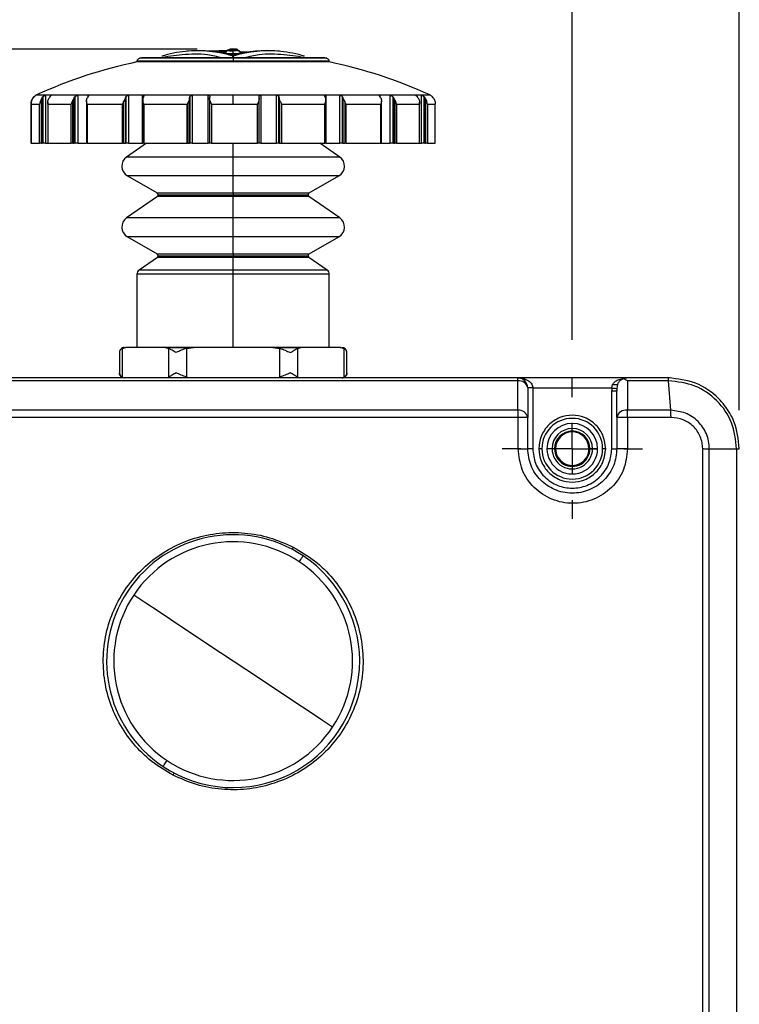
# Model space of a CAD drawing. Header units: millimetres. Extents: x 19 to 819, y 19 to 629.
# Tile 5 of 32: x 151 to 222, y 413 to 510. Entities that reach past the tile are written whole.
import ezdxf

# ---------------------------------------------------------------- set-up
doc = ezdxf.new("R2010")
doc.units = ezdxf.units.MM
doc.header["$LTSCALE"] = 3
doc.linetypes.add('CENTERX2', pattern=[20.32, 12.7, -2.54, 2.54, -2.54])
doc.layers.add('CENTER', color=40, linetype='CENTERX2')
doc.layers.add('DIMENSIONS', color=140, linetype='Continuous', lineweight=25)
doc.styles.add('SLDTEXTSTYLE0', font='TXT', dxfattribs={"width": 0.7})
doc.dimstyles.new('SLDDIMSTYLE0', dxfattribs={"dimtxt": 6.474023, "dimasz": 9.906, "dimexe": 0, "dimexo": 0.0625, "dimgap": 1.618506, "dimtad": 0, "dimtih": 1, "dimtoh": 1, "dimrnd": 1e-09, "dimzin": 12, "dimdsep": 46, "dimtxsty": 'SLDTEXTSTYLE0', "dimsah": 1, "dimcen": 0.09, "dimadec": 0, "dimazin": 3, "dimtfac": 1, "dimtofl": 0, "dimtmove": 0, "dimatfit": 3, "dimfxl": 0, "dimfrac": 2, "dimtolj": 1, "dimtzin": 12, "dimarcsym": 0})
doc.dimstyles.new('SLDDIMSTYLE2', dxfattribs={"dimtxt": 6.474023, "dimasz": 9.906, "dimexe": 0, "dimexo": 0.0625, "dimgap": 1.618506, "dimtad": 0, "dimtih": 1, "dimtoh": 1, "dimrnd": 1e-09, "dimzin": 4, "dimdsep": 46, "dimtxsty": 'SLDTEXTSTYLE0', "dimsah": 1, "dimcen": 0.09, "dimadec": 0, "dimazin": 1, "dimtfac": 1, "dimtofl": 0, "dimtmove": 0, "dimatfit": 3, "dimfxl": 0, "dimfrac": 2, "dimtolj": 1, "dimtzin": 12, "dimarcsym": 0})

# ---------------------------------------------------------------- blocks, each defined once
blk = doc.blocks.new('_D')
at = {"layer": 'DIMENSIONS'}
for p, q in [((112.598, 465.098), (112.598, 589.993)), ((350.198, 455.055), (350.198, 589.993)), ((112.598, 580.468), (162.233, 580.468)), ((350.198, 580.468), (283.679, 580.468))]:
    blk.add_line(p, q, dxfattribs=at)
for points in [[(112.598, 580.468), (122.504, 578.944), (122.504, 581.992)], [(350.198, 580.468), (340.292, 581.992), (340.292, 578.944)]]:
    blk.add_solid(points, dxfattribs=at)
at = {"layer": 'DIMENSIONS', "insert": (163.683, 583.508), "char_height": 6.35, "attachment_point": 1, "style": 'SLDTEXTSTYLE0'}
blk.add_mtext('223MM MIN. - 240MM MAX.', dxfattribs=at)
blk = doc.blocks.new('_D_3')
at = {"layer": 'DIMENSIONS'}
for p, q in [((138.598, 478.525), (138.598, 538.387)), ((205.598, 478.525), (205.598, 538.387)), ((138.598, 528.862), (153.484, 528.862)), ((162.258, 528.862), (160.084, 528.862)), ((160.084, 528.862), (160.084, 518.573)), ((181.496, 528.862), (183.67, 528.862)), ((183.67, 528.862), (183.67, 518.573)), ((205.598, 528.862), (190.27, 528.862)), ((160.084, 518.573), (162.258, 518.573)), ((183.67, 518.573), (181.496, 518.573))]:
    blk.add_line(p, q, dxfattribs=at)
for points in [[(138.598, 528.862), (148.504, 527.338), (148.504, 530.386)], [(205.598, 528.862), (195.692, 530.386), (195.692, 527.338)]]:
    blk.add_solid(points, dxfattribs=at)
at = {"layer": 'DIMENSIONS', "char_height": 6.35, "attachment_point": 1, "style": 'SLDTEXTSTYLE0'}
for s, insert in [('67.0', (162.258, 538.497)), ('2.64', (162.258, 526.758))]:
    blk.add_mtext(s, dxfattribs=dict(at, insert=insert))
blk = doc.blocks.new('_D_4')
at = {"layer": 'DIMENSIONS'}
for p, q in [((122.098, 471.585), (122.098, 563.175)), ((222.098, 471.585), (222.098, 563.175)), ((122.098, 553.65), (152.83, 553.65)), ((161.604, 553.65), (159.43, 553.65)), ((159.43, 553.65), (159.43, 543.361)), ((180.842, 553.65), (183.016, 553.65)), ((183.016, 553.65), (183.016, 543.361)), ((222.098, 553.65), (189.616, 553.65)), ((159.43, 543.361), (161.604, 543.361)), ((183.016, 543.361), (180.842, 543.361))]:
    blk.add_line(p, q, dxfattribs=at)
for points in [[(122.098, 553.65), (132.004, 552.126), (132.004, 555.174)], [(222.098, 553.65), (212.192, 555.174), (212.192, 552.126)]]:
    blk.add_solid(points, dxfattribs=at)
at = {"layer": 'DIMENSIONS', "char_height": 6.35, "attachment_point": 1, "style": 'SLDTEXTSTYLE0'}
for s, insert in [('100.0', (158.911, 563.285)), ('3.94', (161.604, 551.546))]:
    blk.add_mtext(s, dxfattribs=dict(at, insert=insert))
blk = doc.blocks.new('_D_7')
at = {"layer": 'DIMENSIONS'}
for p, q in [((168.555, 507.28), (28.12, 507.28)), ((37.645, 507.28), (37.645, 462.705)), ((28.025, 450.967), (25.851, 450.967)), ((25.851, 450.967), (25.851, 440.677)), ((47.264, 450.967), (49.438, 450.967)), ((49.438, 450.967), (49.438, 440.677)), ((25.851, 440.677), (28.025, 440.677)), ((49.438, 440.677), (47.264, 440.677)), ((37.645, 364.775), (37.645, 439.228)), ((129.388, 364.775), (28.12, 364.775))]:
    blk.add_line(p, q, dxfattribs=at)
for points in [[(37.645, 507.28), (36.121, 497.374), (39.169, 497.374)], [(37.645, 364.775), (39.169, 374.681), (36.121, 374.681)]]:
    blk.add_solid(points, dxfattribs=at)
at = {"layer": 'DIMENSIONS', "char_height": 6.35, "attachment_point": 1, "style": 'SLDTEXTSTYLE0'}
for s, insert in [('142.5', (25.333, 460.601)), ('5.61', (28.025, 448.863))]:
    blk.add_mtext(s, dxfattribs=dict(at, insert=insert))
blk = doc.blocks.new('SW_CENTERMARKSYMBOL_1')
at = {"layer": 'CENTER', "color": 0}
for p, q in [((0, 5.08), (0, 6.94)), ((0, 0), (0, 2.54)), ((-5.08, 0), (-6.94, 0)), ((0, 0), (-2.54, 0)), ((0, 0), (0, -2.54)), ((0, 0), (2.54, 0)), ((5.08, 0), (6.94, 0)), ((0, -5.08), (0, -6.94))]:
    blk.add_line(p, q, dxfattribs=at)

msp = doc.modelspace()

# ---------------------------------------------------------------- linework, layer by layer
for p, q in [((171.585, 507.152), (171.484, 507.113)), ((171.777, 507.236), (171.777, 507.279)), ((172.365, 507.28), (172.365, 507.236)), ((172.488, 507.16), (172.535, 507.142)), ((172.619, 507.128), (172.559, 507.151)), ((172.098, 506.36), (162.839, 506.36)), ((163.103, 506.406), (163.045, 506.4)), ((181.151, 506.4), (163.045, 506.4)), ((172.074, 506.772), (172.074, 506.805)), ((172.098, 506.36), (172.098, 506.065)), ((181.357, 506.36), (172.098, 506.36)), ((181.151, 506.4), (181.094, 506.406)), ((162.598, 506.065), (162.598, 505.998)), ((172.098, 506.065), (162.598, 506.065)), ((172.098, 505.998), (162.598, 505.998)), ((172.098, 506.065), (172.098, 505.998)), ((181.598, 506.065), (172.098, 506.065)), ((181.598, 505.998), (172.098, 505.998)), ((181.598, 505.998), (181.598, 506.065)), ((152.327, 502.451), (152.41, 502.544)), ((152.42, 502.541), (152.342, 502.454)), ((152.41, 502.544), (152.41, 502.53)), ((152.62, 502.704), (152.598, 502.704)), ((152.682, 502.747), (172.098, 502.747)), ((153.22, 502.451), (153.152, 502.35)), ((153.152, 497.975), (153.152, 502.35)), ((153.22, 502.451), (153.297, 502.544)), ((153.22, 497.975), (153.22, 502.451)), ((153.297, 502.544), (153.297, 497.975)), ((154.107, 502.704), (153.556, 502.704)), ((153.556, 502.704), (153.556, 497.975)), ((153.991, 502.541), (153.918, 502.454)), ((154.107, 502.704), (154.121, 502.698)), ((154.107, 502.667), (154.107, 502.704)), ((156.261, 497.975), (156.261, 502.228)), ((156.39, 502.451), (156.453, 502.544)), ((156.39, 497.975), (156.39, 502.451)), ((156.453, 502.544), (156.453, 497.975)), ((157.764, 502.704), (156.739, 502.704)), ((156.739, 502.704), (156.739, 497.975)), ((157.746, 502.541), (157.687, 502.454)), ((157.764, 502.567), (157.764, 502.704)), ((161.454, 502.451), (161.495, 502.544)), ((161.454, 497.975), (161.454, 502.451)), ((161.495, 502.544), (161.495, 497.975)), ((163.151, 502.704), (161.774, 502.704)), ((161.774, 502.704), (161.774, 497.975)), ((163.151, 497.975), (163.151, 502.704)), ((163.167, 502.455), (163.167, 497.975)), ((163.232, 502.541), (163.193, 502.454)), ((167.802, 502.451), (167.816, 502.544)), ((167.802, 497.975), (167.802, 502.451)), ((167.816, 502.544), (167.816, 497.975)), ((169.616, 502.704), (168.055, 502.704)), ((168.055, 502.704), (168.055, 497.975)), ((169.616, 497.975), (169.616, 502.704)), ((169.771, 502.455), (169.771, 497.975)), ((169.788, 502.541), (169.774, 502.454)), ((172.098, 501.838), (172.098, 502.747)), ((172.098, 502.747), (191.514, 502.747)), ((174.654, 502.544), (174.654, 502.575)), ((174.668, 502.451), (174.654, 502.544)), ((174.671, 497.975), (174.671, 502.454)), ((176.381, 502.704), (174.823, 502.704)), ((174.823, 502.704), (174.823, 497.975)), ((176.381, 497.975), (176.381, 502.704)), ((176.622, 502.541), (176.635, 502.454)), ((176.622, 497.975), (176.622, 502.541)), ((176.635, 502.454), (176.635, 497.975)), ((181.224, 502.451), (181.183, 502.544)), ((181.251, 497.975), (181.251, 502.454)), ((182.629, 502.704), (181.263, 502.704)), ((181.263, 502.704), (181.263, 497.975)), ((182.629, 497.975), (182.629, 502.704)), ((182.91, 502.541), (182.949, 502.454)), ((182.91, 497.975), (182.91, 502.541)), ((182.949, 502.454), (182.949, 497.975)), ((187.607, 502.704), (186.597, 502.704)), ((186.597, 502.704), (186.597, 502.573)), ((186.68, 502.451), (186.617, 502.544)), ((187.607, 497.975), (187.607, 502.704)), ((187.895, 502.541), (187.954, 502.454)), ((187.895, 497.975), (187.895, 502.541)), ((187.954, 502.454), (187.954, 497.975)), ((188.083, 502.233), (188.083, 497.975)), ((190.17, 502.7), (190.182, 502.704)), ((190.715, 502.704), (190.182, 502.704)), ((190.182, 502.704), (190.182, 502.67)), ((190.377, 502.451), (190.299, 502.544)), ((190.715, 497.975), (190.715, 502.704)), ((190.974, 502.541), (191.047, 502.454)), ((190.974, 497.975), (190.974, 502.541)), ((191.115, 502.354), (191.047, 502.454)), ((191.047, 502.454), (191.047, 497.975)), ((191.115, 502.354), (191.115, 497.975)), ((191.598, 502.704), (191.587, 502.704)), ((191.869, 502.451), (191.787, 502.544)), ((152.127, 501.86), (152.127, 497.975)), ((152.142, 501.865), (152.142, 497.975)), ((152.143, 501.838), (152.96, 501.838)), ((152.143, 501.838), (152.143, 497.975)), ((152.96, 497.975), (152.96, 501.838)), ((153.787, 502.017), (153.787, 497.975)), ((153.804, 501.838), (156.101, 501.838)), ((153.804, 501.838), (153.804, 497.975)), ((156.101, 497.975), (156.101, 501.838)), ((157.615, 502.164), (157.615, 497.975)), ((157.671, 501.838), (161.171, 501.838)), ((157.671, 501.838), (157.671, 497.975)), ((161.281, 502.089), (161.171, 501.838)), ((161.171, 497.975), (161.171, 501.838)), ((161.281, 497.975), (161.281, 502.089)), ((163.278, 501.838), (167.56, 501.838)), ((163.278, 501.838), (163.278, 497.975)), ((167.605, 501.939), (167.56, 501.838)), ((167.56, 497.975), (167.56, 501.838)), ((167.605, 497.975), (167.605, 501.939)), ((169.95, 501.838), (172.098, 501.838)), ((169.95, 501.838), (169.95, 497.975)), ((172.098, 501.838), (174.495, 501.838)), ((174.495, 497.975), (174.495, 501.838)), ((176.88, 501.838), (176.832, 501.945)), ((176.832, 501.945), (176.832, 497.975)), ((176.88, 501.838), (181.142, 501.838)), ((176.88, 501.838), (176.88, 497.975)), ((181.142, 497.975), (181.142, 501.838)), ((183.234, 501.838), (183.122, 502.094)), ((183.122, 502.094), (183.122, 497.975)), ((183.234, 501.838), (186.697, 501.838)), ((183.234, 501.838), (183.234, 497.975)), ((186.697, 497.975), (186.697, 501.838)), ((186.751, 497.975), (186.751, 502.16)), ((188.244, 501.838), (190.492, 501.838)), ((188.244, 501.838), (188.244, 497.975)), ((190.492, 497.975), (190.492, 501.838)), ((190.508, 497.975), (190.508, 502.011)), ((191.307, 501.838), (192.069, 501.838)), ((191.307, 501.838), (191.307, 497.975)), ((192.069, 497.975), (192.069, 501.86)), ((192.069, 497.975), (192.069, 501.838)), ((152.142, 497.975), (152.127, 497.975)), ((152.143, 497.975), (152.142, 497.975)), ((152.143, 497.975), (152.96, 497.975)), ((153.152, 497.975), (152.96, 497.975)), ((153.152, 497.975), (153.22, 497.975)), ((153.297, 497.975), (153.22, 497.975)), ((153.556, 497.975), (153.297, 497.975)), ((153.556, 497.975), (153.819, 497.975)), ((153.804, 497.975), (153.787, 497.975)), ((153.804, 497.975), (156.101, 497.975)), ((156.261, 497.975), (156.101, 497.975)), ((156.261, 497.975), (156.39, 497.975)), ((156.453, 497.975), (156.39, 497.975)), ((156.739, 497.975), (156.453, 497.975)), ((156.739, 497.975), (157.579, 497.975)), ((157.671, 497.975), (157.615, 497.975)), ((157.671, 497.975), (161.171, 497.975)), ((161.281, 497.975), (161.171, 497.975)), ((161.281, 497.975), (161.454, 497.975)), ((161.495, 497.975), (161.454, 497.975)), ((161.774, 497.975), (161.495, 497.975)), ((163.522, 497.975), (161.567, 496.606)), ((161.774, 497.975), (163.151, 497.975)), ((163.167, 497.975), (163.151, 497.975)), ((163.278, 497.975), (163.167, 497.975)), ((163.278, 497.975), (167.56, 497.975)), ((167.605, 497.975), (167.56, 497.975)), ((167.605, 497.975), (167.802, 497.975)), ((167.816, 497.975), (167.802, 497.975)), ((168.055, 497.975), (167.816, 497.975)), ((168.055, 497.975), (169.616, 497.975)), ((169.771, 497.975), (169.616, 497.975)), ((169.95, 497.975), (169.771, 497.975)), ((169.95, 497.975), (174.495, 497.975)), ((172.098, 496.606), (172.098, 497.975)), ((174.671, 497.975), (174.495, 497.975)), ((174.823, 497.975), (174.671, 497.975)), ((174.823, 497.975), (176.381, 497.975)), ((176.622, 497.975), (176.381, 497.975)), ((176.635, 497.975), (176.622, 497.975)), ((176.635, 497.975), (176.832, 497.975)), ((176.88, 497.975), (176.832, 497.975)), ((176.88, 497.975), (181.142, 497.975)), ((182.629, 496.606), (180.674, 497.975)), ((181.251, 497.975), (181.142, 497.975)), ((181.263, 497.975), (181.251, 497.975)), ((181.263, 497.975), (182.629, 497.975)), ((182.91, 497.975), (182.629, 497.975)), ((182.949, 497.975), (182.91, 497.975)), ((182.949, 497.975), (183.122, 497.975)), ((183.234, 497.975), (183.122, 497.975)), ((183.234, 497.975), (186.697, 497.975)), ((186.751, 497.975), (186.697, 497.975)), ((186.751, 497.975), (187.607, 497.975)), ((187.895, 497.975), (187.607, 497.975)), ((187.954, 497.975), (187.895, 497.975)), ((187.954, 497.975), (188.083, 497.975)), ((188.244, 497.975), (188.083, 497.975)), ((188.244, 497.975), (190.492, 497.975)), ((190.508, 497.975), (190.492, 497.975)), ((190.508, 497.975), (190.715, 497.975)), ((190.974, 497.975), (190.715, 497.975)), ((191.047, 497.975), (190.974, 497.975)), ((191.047, 497.975), (191.115, 497.975)), ((191.307, 497.975), (191.115, 497.975)), ((191.307, 497.975), (192.069, 497.975)), ((192.069, 497.975), (192.069, 497.975)), ((172.098, 496.606), (161.567, 496.606)), ((172.098, 494.752), (172.098, 496.606)), ((182.629, 496.606), (172.098, 496.606)), ((161.648, 494.752), (164.598, 493.049)), ((172.098, 494.752), (161.648, 494.752)), ((172.098, 493.049), (172.098, 494.752)), ((182.548, 494.752), (172.098, 494.752)), ((179.598, 493.049), (182.548, 494.752)), ((164.613, 492.712), (161.567, 490.58)), ((164.598, 493.049), (172.098, 493.049)), ((172.098, 492.712), (164.613, 492.712)), ((164.698, 492.876), (172.098, 492.876)), ((172.098, 493.049), (172.098, 492.876)), ((172.098, 493.049), (179.598, 493.049)), ((172.098, 492.876), (172.098, 492.712)), ((172.098, 492.876), (179.498, 492.876)), ((172.098, 490.58), (172.098, 492.712)), ((179.583, 492.712), (172.098, 492.712)), ((182.629, 490.58), (179.583, 492.712)), ((172.098, 490.58), (161.567, 490.58)), ((172.098, 488.726), (172.098, 490.58)), ((182.629, 490.58), (172.098, 490.58)), ((161.648, 488.726), (164.598, 487.023)), ((172.098, 488.726), (161.648, 488.726)), ((172.098, 487.023), (172.098, 488.726)), ((182.548, 488.726), (172.098, 488.726)), ((179.598, 487.023), (182.548, 488.726)), ((164.613, 486.686), (162.811, 485.424)), ((164.598, 487.023), (172.098, 487.023)), ((172.098, 486.686), (164.613, 486.686)), ((164.698, 486.85), (172.098, 486.85)), ((172.098, 487.023), (172.098, 486.85)), ((172.098, 487.023), (179.598, 487.023)), ((172.098, 486.85), (172.098, 486.686)), ((172.098, 486.85), (179.498, 486.85)), ((172.098, 485.424), (172.098, 486.686)), ((179.583, 486.686), (172.098, 486.686)), ((181.385, 485.424), (179.583, 486.686)), ((162.598, 485.015), (162.598, 477.775)), ((172.098, 485.015), (162.598, 485.015)), ((172.098, 485.424), (162.811, 485.424)), ((172.098, 485.015), (172.098, 485.424)), ((181.385, 485.424), (172.098, 485.424)), ((172.098, 477.775), (172.098, 485.015)), ((181.598, 485.015), (172.098, 485.015)), ((181.598, 477.775), (181.598, 485.015)), ((160.861, 477.275), (160.861, 475.275)), ((161.128, 477.691), (161.482, 477.775)), ((161.128, 477.691), (161.128, 474.859)), ((165.393, 477.775), (161.482, 477.775)), ((165.393, 477.775), (165.747, 477.691)), ((168.187, 477.775), (165.393, 477.775)), ((165.393, 477.775), (168.187, 477.775)), ((165.747, 474.859), (165.747, 477.691)), ((167.479, 477.691), (168.187, 477.775)), ((167.479, 477.691), (167.479, 474.859)), ((176.009, 477.775), (168.187, 477.775)), ((176.009, 477.775), (176.717, 477.691)), ((178.803, 477.775), (176.009, 477.775)), ((176.009, 477.775), (178.803, 477.775)), ((176.717, 474.859), (176.717, 477.691)), ((178.449, 477.691), (178.803, 477.775)), ((178.449, 477.691), (178.449, 474.859)), ((182.714, 477.775), (178.803, 477.775)), ((182.714, 477.775), (183.068, 477.691)), ((183.068, 474.859), (183.068, 477.691)), ((183.336, 475.275), (183.336, 477.275)), ((200.232, 474.482), (143.965, 474.482)), ((200.198, 474.775), (143.998, 474.775)), ((210.998, 474.775), (200.198, 474.775)), ((200.232, 471.568), (200.232, 474.482)), ((209.512, 473.775), (209.584, 474.109)), ((210.051, 474.118), (210.008, 473.726)), ((210.637, 474.708), (210.998, 474.775)), ((211.045, 474.482), (210.637, 474.708)), ((215.098, 474.775), (210.998, 474.775)), ((211.045, 474.482), (211.044, 471.568)), ((215.119, 474.482), (211.045, 474.482)), ((215.243, 474.774), (215.098, 474.775)), ((215.331, 471.568), (215.119, 474.482)), ((201.198, 473.775), (201.198, 470.861)), ((201.698, 473.775), (201.198, 473.775)), ((201.698, 473.775), (201.698, 467.775)), ((201.698, 473.775), (209.512, 473.775)), ((209.512, 473.775), (209.498, 473.483)), ((209.498, 467.775), (209.498, 473.483)), ((209.498, 473.483), (209.998, 473.483)), ((210.008, 473.726), (209.998, 473.483)), ((209.998, 470.861), (209.998, 473.483)), ((200.232, 471.568), (143.965, 471.568)), ((215.331, 471.568), (211.044, 471.568)), ((200.245, 470.861), (143.951, 470.861)), ((200.245, 467.775), (200.245, 470.861)), ((201.198, 470.861), (200.245, 470.861)), ((201.198, 467.775), (201.198, 470.861)), ((211.063, 470.861), (209.998, 470.861)), ((209.998, 470.861), (209.998, 467.775)), ((211.063, 470.861), (211.063, 467.775)), ((215.352, 470.861), (211.063, 470.861)), ((200.245, 467.775), (201.198, 467.775)), ((201.698, 467.775), (201.198, 467.775)), ((202.598, 467.775), (202.298, 467.775)), ((203.598, 467.775), (203.098, 467.775)), ((203.848, 467.775), (203.598, 467.775)), ((207.598, 467.775), (207.348, 467.775)), ((208.098, 467.775), (207.598, 467.775)), ((208.898, 467.775), (208.598, 467.775)), ((209.498, 467.775), (209.998, 467.775)), ((211.063, 467.775), (209.998, 467.775)), ((218.482, 371.772), (218.482, 467.778)), ((219.138, 467.775), (221.832, 467.775)), ((219.138, 371.775), (219.138, 467.775)), ((221.832, 467.775), (221.832, 371.775)), ((221.832, 467.775), (222.098, 467.775))]:
    msp.add_line(p, q)
at = {"flags": 128}
for points in [[(171.437, 507.117), (170.698, 507.101), (169.854, 507.068)], [(171.584, 507.152), (171.6, 507.156), (171.654, 507.16)], [(172.559, 507.151), (172.542, 507.155), (172.488, 507.16)], [(171.479, 506.971), (171.043, 506.963), (170.714, 506.955)], [(173.482, 506.955), (173.106, 506.964), (172.664, 506.972)], [(209.512, 473.775), (209.604, 473.766), (209.692, 473.757), (209.774, 473.749), (209.847, 473.742), (209.909, 473.736), (209.957, 473.731), (209.99, 473.728), (210.008, 473.726)], [(178.624, 456.599), (178.706, 456.722), (178.781, 456.836), (178.849, 456.937), (178.907, 457.024), (178.953, 457.094), (178.987, 457.145), (179.008, 457.177), (179.015, 457.187)], [(172.098, 446.775), (170.852, 447.603), (169.607, 448.43), (168.366, 449.254), (167.131, 450.075), (165.902, 450.891), (164.682, 451.702), (163.472, 452.505), (162.274, 453.301)], [(181.922, 440.249), (180.725, 441.045), (179.515, 441.848), (178.295, 442.659), (177.066, 443.475), (175.83, 444.296), (174.589, 445.121), (173.344, 445.947), (172.098, 446.775)], [(165.182, 436.363), (165.189, 436.373), (165.209, 436.405), (165.243, 436.456), (165.29, 436.526), (165.347, 436.613), (165.415, 436.714), (165.49, 436.828), (165.572, 436.951)]]:
    msp.add_lwpolyline(points, dxfattribs=at)
for centre, radius, start, end in [((168.567, 495.16), 11.943, 72.80041, 95.64672), ((172.212, 459.123), 48.163, 95.46573, 95.74433), ((168.742, 495.196), 11.924, 73.65045, 95.37572), ((172.096, 460.444), 46.837, 89.99734, 90.3905), ((172.097, 460.369), 46.867, 89.67216, 90.39167), ((172.103, 461.223), 46.058, 89.67404, 90.00639), ((175.455, 495.196), 11.924, 84.62426, 106.34958), ((175.63, 495.16), 11.943, 84.35326, 107.19963), ((172.364, 506.98), 0.3, 30.1681, 89.66999), ((171.978, 459.063), 48.223, 84.25576, 84.534), ((162.898, 506.065), 0.3, 101.3605, 180.0008), ((172.406, 458.741), 48.57, 101.11237, 101.35983), ((172.1, 460.264), 46.711, 96.17571, 98.99744), ((168.636, 494.839), 12.269, 95.82237, 107.05322), ((175.56, 494.839), 12.268, 72.9467, 84.17774), ((172.096, 460.262), 46.713, 81.00261, 83.82422), ((171.851, 459.044), 48.261, 78.63938, 78.88842), ((181.298, 506.065), 0.3, 359.99777, 78.64006), ((172.098, 460.28), 46.695, 101.73888, 114.56989), ((172.098, 460.28), 46.695, 65.43013, 78.26113), ((153.1, 501.834), 1.004, 114.58441, 119.99252), ((191.096, 501.833), 1.005, 60.00841, 65.41259), ((162.198, 495.705), 1.1, 124.99947, 240.00065), ((181.998, 495.705), 1.1, 299.99971, 55.00018), ((164.498, 492.876), 0.2, 0.00481, 59.99431), ((164.498, 492.876), 0.2, 304.99835, 359.99848), ((179.698, 492.876), 0.2, 120.00224, 179.99864), ((179.698, 492.876), 0.2, 180.00218, 234.99894), ((162.198, 489.679), 1.1, 124.9998, 240.00027), ((181.998, 489.679), 1.1, 300.00008, 54.99984), ((164.498, 486.85), 0.2, 0.00111, 60.00227), ((164.498, 486.85), 0.2, 304.99835, 0.00275), ((179.698, 486.85), 0.2, 119.99428, 180.00234), ((179.698, 486.85), 0.2, 179.99791, 234.99894), ((163.098, 485.015), 0.5, 124.99937, 179.99999), ((181.098, 485.015), 0.5, 359.99873, 55.00109), ((161.361, 477.275), 0.5, 89.99921, 180.01189), ((182.836, 477.275), 0.5, 0.00079, 90.00006), ((161.361, 475.275), 0.5, 180.04619, 270.00079), ((182.836, 475.275), 0.5, 269.99702, 0.00212), ((199.289, 474.523), 0.943, 357.54371, 15.52236), ((200.198, 473.775), 1, 0.0003, 89.99959), ((200.333, 473.606), 0.882, 11.02445, 96.59372), ((200.333, 470.692), 0.882, 11.02515, 96.60228), ((184.359, 470.904), 15.887, 359.84459, 2.39549), ((210.887, 470.674), 0.908, 80.00148, 168.10606), ((199.582, 470.904), 11.481, 359.78509, 3.31572), ((205.598, 467.775), 3, 0.00029, 179.99971), ((205.598, 467.775), 2.5, 0.00004, 179.99996), ((205.598, 467.775), 2, 0.00032, 179.99968), ((205.598, 467.775), 1.75, 0.00024, 179.99976), ((205.598, 467.775), 1.65, 0.00032, 179.99968), ((205.598, 467.775), 3, 180.00001, 359.99999), ((205.598, 467.775), 2.5, 179.9997, 0.0003), ((205.598, 467.775), 2, 179.99989, 0.00011), ((205.598, 467.775), 1.75, 179.99976, 0.00024), ((205.598, 467.775), 1.65, 179.99981, 0.00019), ((172.098, 446.775), 12.5, 56.40462, 236.40461), ((172.098, 446.775), 11.794, 56.40459, 146.40458), ((286.029, 402.291), 121.537, 152.69377, 152.80654), ((172.098, 446.775), 12.5, 236.40461, 56.40463), ((172.098, 446.775), 11.794, 326.40465, 56.4046), ((172.098, 446.775), 11.794, 146.40459, 236.40468), ((172.098, 446.775), 11.794, 236.40459, 326.40459), ((77.652, 481.261), 99.632, 332.66228, 332.79985)]:
    msp.add_arc(centre, radius, start, end)
for points, knots in [([(171.31, 506.845), (171.314, 506.883), (171.32, 506.94), (171.357, 507.009), (171.388, 507.047), (171.422, 507.078), (171.462, 507.107), (171.526, 507.136), (171.578, 507.14), (171.607, 507.143)], [0, 0, 0, 0, 0.239435, 0.3678763, 0.4988729, 0.557228, 0.6639344, 0.8149228, 1, 1, 1, 1]), ([(171.58, 507.15), (171.582, 507.153), (171.604, 507.177), (171.669, 507.217), (171.737, 507.229), (171.777, 507.236)], [0, 0, 0, 0, 0.051163, 0.452075, 1, 1, 1, 1]), ([(171.607, 507.143), (171.61, 507.146), (171.623, 507.158), (171.641, 507.159), (171.654, 507.16)], [0, 0, 0, 0, 0.278474, 1, 1, 1, 1]), ([(171.607, 507.143), (171.617, 507.138), (171.656, 507.116), (171.754, 507.118), (171.867, 507.107), (171.979, 507.104), (172.041, 507.104), (172.073, 507.104)], [0, 0, 0, 0, 0.069744, 0.283679, 0.60436, 0.797291, 1, 1, 1, 1]), ([(171.654, 507.16), (171.677, 507.163), (171.732, 507.17), (171.826, 507.176), (171.94, 507.181), (172.022, 507.181), (172.065, 507.181)], [0, 0, 0, 0, 0.168508, 0.4052, 0.685118, 1, 1, 1, 1]), ([(172.065, 507.181), (172.11, 507.181), (172.195, 507.181), (172.313, 507.176), (172.409, 507.17), (172.465, 507.163), (172.488, 507.16)], [0, 0, 0, 0, 0.31887, 0.602737, 0.832443, 1, 1, 1, 1]), ([(172.535, 507.142), (172.525, 507.137), (172.486, 507.116), (172.415, 507.118), (172.333, 507.11), (172.222, 507.105), (172.135, 507.105), (172.073, 507.104)], [0, 0, 0, 0, 0.071326, 0.284673, 0.437042, 0.605255, 1, 1, 1, 1]), ([(172.073, 507.104), (172.073, 507.099), (172.074, 507.085), (172.074, 507.058), (172.074, 507.02), (172.075, 506.96), (172.074, 506.888), (172.074, 506.831), (172.074, 506.805)], [0, 0, 0, 0, 0.046068, 0.141137, 0.273933, 0.428408, 0.741744, 1, 1, 1, 1]), ([(172.563, 507.15), (172.56, 507.153), (172.538, 507.178), (172.473, 507.217), (172.404, 507.229), (172.365, 507.236)], [0, 0, 0, 0, 0.057388, 0.458777, 1, 1, 1, 1]), ([(172.535, 507.142), (172.564, 507.14), (172.616, 507.135), (172.679, 507.107), (172.719, 507.078), (172.754, 507.047), (172.785, 507.008), (172.822, 506.939), (172.829, 506.882), (172.833, 506.844)], [0, 0, 0, 0, 0.183019, 0.333198, 0.440587, 0.501127, 0.631856, 0.760225, 1, 1, 1, 1]), ([(172.787, 507.003), (172.773, 507.02), (172.747, 507.056), (172.713, 507.091), (172.689, 507.1), (172.686, 507.101)], [0, 0, 0, 0, 0.4637658, 0.9251526, 1, 1, 1, 1]), ([(171.002, 506.4), (170.525, 506.521), (169.239, 506.848), (167.911, 506.759), (167.075, 506.704)], [0, 0, 0, 0, 0.371289, 1, 1, 1, 1]), ([(172.074, 506.805), (171.972, 506.806), (171.823, 506.807), (171.636, 506.81), (171.498, 506.82), (171.388, 506.815), (171.324, 506.84), (171.31, 506.845)], [0, 0, 0, 0, 0.398786, 0.582279, 0.730697, 0.941028, 1, 1, 1, 1]), ([(172.074, 506.772), (172.025, 506.773), (171.91, 506.773), (171.736, 506.778), (171.557, 506.785), (171.426, 506.806), (171.332, 506.807), (171.312, 506.832), (171.31, 506.834)], [0, 0, 0, 0, 0.189948, 0.447898, 0.677304, 0.877582, 0.986851, 1, 1, 1, 1]), ([(172.031, 506.4), (172.031, 506.401), (172.035, 506.421), (172.046, 506.46), (172.062, 506.519), (172.086, 506.552), (172.098, 506.568)], [0, 0, 0, 0, 0.007123, 0.332334, 0.672273, 1, 1, 1, 1]), ([(172.833, 506.844), (172.818, 506.839), (172.753, 506.815), (172.643, 506.82), (172.505, 506.81), (172.32, 506.807), (172.173, 506.806), (172.074, 506.805)], [0, 0, 0, 0, 0.061114, 0.272885, 0.422195, 0.609847, 1, 1, 1, 1]), ([(172.833, 506.834), (172.829, 506.83), (172.806, 506.808), (172.72, 506.805), (172.576, 506.784), (172.366, 506.777), (172.19, 506.773), (172.091, 506.773), (172.074, 506.772)], [0, 0, 0, 0, 0.021808, 0.122408, 0.308878, 0.611027, 0.932775, 1, 1, 1, 1]), ([(172.165, 506.4), (172.165, 506.401), (172.161, 506.421), (172.15, 506.46), (172.134, 506.519), (172.11, 506.552), (172.098, 506.568)], [0, 0, 0, 0, 0.007127, 0.332338, 0.67229, 1, 1, 1, 1]), ([(177.121, 506.704), (176.295, 506.759), (174.969, 506.848), (173.685, 506.523), (173.2, 506.4)], [0, 0, 0, 0, 0.622504, 1, 1, 1, 1]), ([(152.327, 502.451), (152.298, 502.409), (152.234, 502.316), (152.146, 502.113), (152.135, 501.944), (152.128, 501.838)], [0, 0, 0, 0, 0.232751, 0.514413, 1, 1, 1, 1]), ([(152.143, 501.838), (152.15, 501.944), (152.16, 502.114), (152.248, 502.319), (152.313, 502.412), (152.342, 502.454)], [0, 0, 0, 0, 0.483073, 0.766324, 1, 1, 1, 1]), ([(152.41, 502.544), (152.434, 502.567), (152.476, 502.607), (152.534, 502.652), (152.576, 502.681), (152.598, 502.695), (152.606, 502.7)], [0, 0, 0, 0, 0.3987396, 0.689081, 0.8837725, 1, 1, 1, 1]), ([(152.62, 502.704), (152.618, 502.702), (152.609, 502.694), (152.586, 502.681), (152.551, 502.655), (152.497, 502.613), (152.452, 502.574), (152.424, 502.546), (152.42, 502.541)], [0, 0, 0, 0, 0.031056, 0.135609, 0.304514, 0.539845, 0.928889, 1, 1, 1, 1]), ([(153.152, 502.35), (153.105, 502.267), (153.014, 502.107), (152.978, 501.926), (152.96, 501.838)], [0, 0, 0, 0, 0.511206, 1, 1, 1, 1]), ([(153.297, 502.544), (153.321, 502.567), (153.365, 502.609), (153.432, 502.654), (153.487, 502.683), (153.527, 502.7), (153.549, 502.703), (153.556, 502.704)], [0, 0, 0, 0, 0.3256266, 0.5844608, 0.7818746, 0.9342765, 1, 1, 1, 1]), ([(153.804, 501.838), (153.793, 501.943), (153.776, 502.109), (153.834, 502.319), (153.892, 502.412), (153.918, 502.454)], [0, 0, 0, 0, 0.4913615, 0.7695573, 1, 1, 1, 1]), ([(154.121, 502.693), (154.12, 502.69), (154.118, 502.676), (154.095, 502.653), (154.058, 502.61), (154.02, 502.572), (153.995, 502.546), (153.991, 502.541)], [0, 0, 0, 0, 0.050944, 0.205666, 0.454811, 0.912201, 1, 1, 1, 1]), ([(156.261, 502.228), (156.234, 502.176), (156.17, 502.05), (156.127, 501.916), (156.101, 501.838)], [0, 0, 0, 0, 0.4133619, 1, 1, 1, 1]), ([(156.39, 502.451), (156.36, 502.401), (156.315, 502.327), (156.274, 502.252), (156.261, 502.228)], [0, 0, 0, 0, 0.677459, 1, 1, 1, 1]), ([(156.453, 502.544), (156.473, 502.568), (156.512, 502.611), (156.58, 502.656), (156.644, 502.685), (156.696, 502.701), (156.727, 502.703), (156.739, 502.704)], [0, 0, 0, 0, 0.2799203, 0.5184226, 0.7191937, 0.8998624, 1, 1, 1, 1]), ([(157.671, 501.838), (157.645, 501.942), (157.605, 502.102), (157.622, 502.317), (157.667, 502.412), (157.687, 502.454)], [0, 0, 0, 0, 0.506562, 0.780017, 1, 1, 1, 1]), ([(157.764, 502.704), (157.776, 502.703), (157.795, 502.703), (157.819, 502.684), (157.816, 502.652), (157.795, 502.609), (157.768, 502.571), (157.749, 502.546), (157.746, 502.541)], [0, 0, 0, 0, 0.154628, 0.259629, 0.374743, 0.558776, 0.926077, 1, 1, 1, 1]), ([(161.454, 502.451), (161.431, 502.4), (161.377, 502.279), (161.316, 502.159), (161.281, 502.089)], [0, 0, 0, 0, 0.411624, 1, 1, 1, 1]), ([(161.495, 502.544), (161.51, 502.568), (161.538, 502.613), (161.6, 502.657), (161.664, 502.686), (161.723, 502.701), (161.76, 502.703), (161.774, 502.704)], [0, 0, 0, 0, 0.248251, 0.468702, 0.669605, 0.871684, 1, 1, 1, 1]), ([(163.151, 502.704), (163.167, 502.703), (163.196, 502.701), (163.234, 502.687), (163.258, 502.658), (163.261, 502.609), (163.246, 502.571), (163.234, 502.546), (163.232, 502.541)], [0, 0, 0, 0, 0.201915, 0.360612, 0.49474, 0.650129, 0.940459, 1, 1, 1, 1]), ([(163.278, 501.838), (163.241, 501.941), (163.183, 502.098), (163.157, 502.312), (163.182, 502.411), (163.193, 502.454)], [0, 0, 0, 0, 0.520818, 0.792805, 1, 1, 1, 1]), ([(167.802, 502.451), (167.79, 502.4), (167.755, 502.258), (167.674, 502.092), (167.62, 501.973), (167.605, 501.939)], [0, 0, 0, 0, 0.282811, 0.798762, 1, 1, 1, 1]), ([(167.816, 502.544), (167.823, 502.568), (167.836, 502.612), (167.885, 502.658), (167.943, 502.687), (168, 502.701), (168.039, 502.703), (168.055, 502.704)], [0, 0, 0, 0, 0.232982, 0.435592, 0.631154, 0.847684, 1, 1, 1, 1]), ([(169.616, 502.704), (169.635, 502.703), (169.671, 502.701), (169.721, 502.686), (169.761, 502.66), (169.79, 502.615), (169.792, 502.572), (169.788, 502.546), (169.788, 502.541)], [0, 0, 0, 0, 0.207189, 0.390564, 0.551739, 0.711123, 0.952974, 1, 1, 1, 1]), ([(169.95, 501.838), (169.905, 501.941), (169.836, 502.099), (169.772, 502.308), (169.773, 502.411), (169.774, 502.454)], [0, 0, 0, 0, 0.526326, 0.800785, 1, 1, 1, 1]), ([(174.668, 502.451), (174.669, 502.408), (174.671, 502.306), (174.608, 502.099), (174.54, 501.941), (174.495, 501.838)], [0, 0, 0, 0, 0.198847, 0.471419, 1, 1, 1, 1]), ([(174.655, 502.608), (174.655, 502.609), (174.655, 502.627), (174.678, 502.659), (174.721, 502.688), (174.772, 502.702), (174.808, 502.703), (174.823, 502.704)], [0, 0, 0, 0, 0.017599, 0.261706, 0.495944, 0.779669, 1, 1, 1, 1]), ([(176.381, 502.704), (176.401, 502.703), (176.44, 502.701), (176.496, 502.685), (176.547, 502.66), (176.594, 502.619), (176.615, 502.574), (176.621, 502.546), (176.622, 502.541)], [0, 0, 0, 0, 0.188617, 0.373155, 0.548447, 0.722963, 0.958243, 1, 1, 1, 1]), ([(176.832, 501.945), (176.778, 502.053), (176.697, 502.217), (176.651, 502.394), (176.635, 502.454)], [0, 0, 0, 0, 0.661926, 1, 1, 1, 1]), ([(181.224, 502.451), (181.235, 502.408), (181.261, 502.31), (181.236, 502.098), (181.179, 501.941), (181.142, 501.838)], [0, 0, 0, 0, 0.206836, 0.477128, 1, 1, 1, 1]), ([(181.183, 502.544), (181.173, 502.566), (181.157, 502.601), (181.154, 502.655), (181.182, 502.689), (181.222, 502.702), (181.25, 502.703), (181.263, 502.704)], [0, 0, 0, 0, 0.304755, 0.494608, 0.643992, 0.833952, 1, 1, 1, 1]), ([(182.629, 502.704), (182.647, 502.702), (182.685, 502.7), (182.742, 502.684), (182.798, 502.659), (182.856, 502.619), (182.893, 502.576), (182.908, 502.546), (182.91, 502.541)], [0, 0, 0, 0, 0.160357, 0.33437, 0.514119, 0.703226, 0.956983, 1, 1, 1, 1]), ([(183.122, 502.094), (183.076, 502.184), (183.015, 502.302), (182.962, 502.424), (182.949, 502.454)], [0, 0, 0, 0, 0.759462, 1, 1, 1, 1]), ([(186.617, 502.544), (186.601, 502.566), (186.574, 502.602), (186.548, 502.647), (186.543, 502.686), (186.57, 502.703), (186.588, 502.703), (186.597, 502.704)], [0, 0, 0, 0, 0.384775, 0.616161, 0.74638, 0.871502, 1, 1, 1, 1]), ([(186.68, 502.451), (186.7, 502.409), (186.744, 502.315), (186.762, 502.101), (186.723, 501.942), (186.697, 501.838)], [0, 0, 0, 0, 0.219473, 0.491378, 1, 1, 1, 1]), ([(187.607, 502.704), (187.622, 502.702), (187.654, 502.699), (187.704, 502.683), (187.76, 502.658), (187.823, 502.617), (187.868, 502.575), (187.891, 502.546), (187.895, 502.541)], [0, 0, 0, 0, 0.126705, 0.28414, 0.463381, 0.666113, 0.951439, 1, 1, 1, 1]), ([(188.083, 502.233), (188.05, 502.291), (188.008, 502.365), (187.964, 502.438), (187.954, 502.454)], [0, 0, 0, 0, 0.782195, 1, 1, 1, 1]), ([(188.244, 501.838), (188.218, 501.917), (188.175, 502.053), (188.11, 502.18), (188.083, 502.233)], [0, 0, 0, 0, 0.586756, 1, 1, 1, 1]), ([(190.299, 502.544), (190.277, 502.566), (190.241, 502.603), (190.201, 502.65), (190.171, 502.675), (190.171, 502.69), (190.171, 502.693)], [0, 0, 0, 0, 0.469089, 0.777341, 0.953647, 1, 1, 1, 1]), ([(190.377, 502.451), (190.403, 502.409), (190.46, 502.317), (190.518, 502.108), (190.502, 501.943), (190.492, 501.838)], [0, 0, 0, 0, 0.229703, 0.506409, 1, 1, 1, 1]), ([(190.715, 502.704), (190.723, 502.702), (190.746, 502.698), (190.784, 502.682), (190.832, 502.657), (190.895, 502.616), (190.942, 502.575), (190.97, 502.546), (190.974, 502.541)], [0, 0, 0, 0, 0.085264, 0.220418, 0.396151, 0.613609, 0.942374, 1, 1, 1, 1]), ([(191.307, 501.838), (191.29, 501.926), (191.254, 502.109), (191.162, 502.27), (191.115, 502.354)], [0, 0, 0, 0, 0.486353, 1, 1, 1, 1]), ([(191.787, 502.544), (191.762, 502.567), (191.721, 502.607), (191.662, 502.652), (191.621, 502.681), (191.597, 502.695), (191.588, 502.702), (191.587, 502.704)], [0, 0, 0, 0, 0.390634, 0.675047, 0.865758, 0.979617, 1, 1, 1, 1]), ([(191.869, 502.451), (191.898, 502.409), (191.962, 502.316), (192.05, 502.113), (192.061, 501.944), (192.069, 501.838)], [0, 0, 0, 0, 0.232754, 0.514413, 1, 1, 1, 1]), ([(161.128, 477.691), (161.05, 477.635), (160.905, 477.531), (160.875, 477.356), (160.861, 477.275)], [0, 0, 0, 0, 0.537349, 1, 1, 1, 1]), ([(166.479, 477.275), (166.343, 477.35), (166.097, 477.484), (165.855, 477.627), (165.747, 477.691)], [0, 0, 0, 0, 0.553647, 1, 1, 1, 1]), ([(167.479, 477.691), (167.303, 477.633), (166.959, 477.519), (166.637, 477.355), (166.479, 477.275)], [0, 0, 0, 0, 0.512947, 1, 1, 1, 1]), ([(176.717, 477.691), (176.894, 477.632), (177.238, 477.518), (177.561, 477.354), (177.717, 477.275)], [0, 0, 0, 0, 0.5162346, 1, 1, 1, 1]), ([(177.717, 477.275), (177.854, 477.35), (178.1, 477.485), (178.342, 477.628), (178.449, 477.691)], [0, 0, 0, 0, 0.556967, 1, 1, 1, 1]), ([(183.336, 477.275), (183.322, 477.355), (183.292, 477.531), (183.146, 477.635), (183.068, 477.691)], [0, 0, 0, 0, 0.4595516, 1, 1, 1, 1]), ([(161.128, 474.859), (161.05, 474.915), (160.904, 475.02), (160.874, 475.195), (160.861, 475.275)], [0, 0, 0, 0, 0.54046, 1, 1, 1, 1]), ([(166.479, 475.275), (166.342, 475.2), (166.096, 475.065), (165.854, 474.922), (165.747, 474.859)], [0, 0, 0, 0, 0.556973, 1, 1, 1, 1]), ([(167.479, 474.859), (167.302, 474.918), (166.958, 475.032), (166.635, 475.196), (166.479, 475.275)], [0, 0, 0, 0, 0.516238, 1, 1, 1, 1]), ([(177.717, 475.275), (177.56, 475.195), (177.237, 475.031), (176.893, 474.917), (176.717, 474.859)], [0, 0, 0, 0, 0.487058, 1, 1, 1, 1]), ([(178.449, 474.859), (178.341, 474.923), (178.099, 475.066), (177.853, 475.2), (177.717, 475.275)], [0, 0, 0, 0, 0.446356, 1, 1, 1, 1]), ([(183.336, 475.275), (183.322, 475.194), (183.292, 475.019), (183.146, 474.915), (183.068, 474.859)], [0, 0, 0, 0, 0.462665, 1, 1, 1, 1]), ([(200.198, 474.775), (200.384, 474.762), (200.755, 474.736), (201.185, 474.551), (201.455, 474.334), (201.595, 474.155), (201.682, 473.967), (201.693, 473.838), (201.698, 473.775)], [0, 0, 0, 0, 0.281539, 0.562346, 0.691198, 0.80457, 0.904853, 1, 1, 1, 1]), ([(209.584, 474.109), (209.649, 474.199), (209.792, 474.401), (210.144, 474.632), (210.439, 474.67), (210.598, 474.69)], [0, 0, 0, 0, 0.274069, 0.608622, 1, 1, 1, 1]), ([(210.051, 474.118), (210.028, 474.105), (209.974, 474.076), (209.9, 474.074), (209.834, 474.074), (209.775, 474.078), (209.688, 474.087), (209.622, 474.101), (209.584, 474.109)], [0, 0, 0, 0, 0.157578, 0.384642, 0.451333, 0.574269, 0.758846, 1, 1, 1, 1]), ([(210.083, 474.177), (210.078, 474.167), (210.07, 474.15), (210.061, 474.13), (210.053, 474.121), (210.051, 474.117)], [0, 0, 0, 0, 0.481367, 0.823273, 1, 1, 1, 1]), ([(210.083, 474.177), (210.139, 474.277), (210.253, 474.479), (210.473, 474.638), (210.609, 474.696), (210.637, 474.708)], [0, 0, 0, 0, 0.434995, 0.882835, 1, 1, 1, 1]), ([(215.119, 474.482), (215.118, 474.532), (215.115, 474.612), (215.111, 474.711), (215.102, 474.757), (215.098, 474.775)], [0, 0, 0, 0, 0.512641, 0.816525, 1, 1, 1, 1]), ([(222.098, 467.775), (221.996, 468.692), (221.824, 470.228), (220.861, 471.826), (219.662, 473.193), (217.848, 474.462), (216.015, 474.67), (215.098, 474.775)], [0, 0, 0, 0, 0.249712, 0.418602, 0.500315, 0.749797, 1, 1, 1, 1]), ([(221.832, 467.775), (221.732, 468.654), (221.53, 470.412), (219.979, 472.628), (217.761, 474.18), (216.001, 474.381), (215.119, 474.482)], [0, 0, 0, 0, 0.249907, 0.499709, 0.749417, 1, 1, 1, 1]), ([(208.898, 467.775), (208.854, 468.19), (208.785, 468.831), (208.375, 469.6), (207.948, 470.124), (207.423, 470.553), (206.654, 470.951), (205.598, 471.155), (204.542, 470.951), (203.773, 470.554), (203.248, 470.124), (202.822, 469.6), (202.411, 468.831), (202.342, 468.19), (202.298, 467.775)], [0, 0, 0, 0, 0.11972, 0.184834, 0.25, 0.315113, 0.380278, 0.5, 0.619722, 0.684835, 0.75, 0.815113, 0.88028, 1, 1, 1, 1]), ([(215.352, 470.861), (215.352, 470.926), (215.351, 471.053), (215.347, 471.239), (215.341, 471.409), (215.334, 471.517), (215.331, 471.568)], [0, 0, 0, 0, 0.27573, 0.540924, 0.785453, 1, 1, 1, 1]), ([(219.138, 467.775), (219.124, 468.025), (219.095, 468.523), (218.791, 469.475), (218.092, 470.522), (216.823, 471.393), (215.83, 471.51), (215.331, 471.568)], [0, 0, 0, 0, 0.126061, 0.251355, 0.500502, 0.749329, 1, 1, 1, 1]), ([(218.482, 467.778), (218.471, 467.98), (218.448, 468.387), (218.194, 469.166), (217.618, 470.024), (216.572, 470.728), (215.759, 470.816), (215.352, 470.861)], [0, 0, 0, 0, 0.124513, 0.251245, 0.500867, 0.750066, 1, 1, 1, 1]), ([(211.063, 467.775), (210.982, 467.067), (210.819, 465.651), (209.566, 463.855), (207.78, 462.657), (205.659, 462.235), (203.536, 462.653), (201.746, 463.851), (200.491, 465.649), (200.327, 467.066), (200.245, 467.775)], [0, 0, 0, 0, 0.125141, 0.250108, 0.374944, 0.499741, 0.624606, 0.749632, 0.874752, 1, 1, 1, 1]), ([(209.998, 467.775), (209.939, 467.22), (209.849, 466.37), (209.3, 465.345), (208.563, 464.431), (207.326, 463.604), (205.862, 463.314), (204.685, 463.439), (203.585, 463.792), (202.393, 464.609), (201.394, 466.052), (201.263, 467.206), (201.198, 467.775)], [0, 0, 0, 0, 0.120142, 0.18411, 0.250498, 0.375132, 0.499704, 0.567438, 0.6318, 0.749895, 0.876596, 1, 1, 1, 1]), ([(201.698, 467.775), (201.75, 467.284), (201.83, 466.53), (202.317, 465.622), (202.82, 464.998), (203.445, 464.491), (204.353, 464.02), (205.598, 463.781), (206.843, 464.02), (207.751, 464.491), (208.376, 464.998), (208.88, 465.622), (209.366, 466.53), (209.446, 467.284), (209.498, 467.775)], [0, 0, 0, 0, 0.119729, 0.184181, 0.250001, 0.31582, 0.380272, 0.5, 0.619728, 0.68418, 0.75, 0.815819, 0.880271, 1, 1, 1, 1]), ([(202.298, 467.775), (202.342, 467.36), (202.411, 466.719), (202.822, 465.95), (203.248, 465.426), (203.773, 464.997), (204.542, 464.599), (205.598, 464.395), (206.654, 464.599), (207.423, 464.996), (207.948, 465.426), (208.374, 465.95), (208.785, 466.719), (208.854, 467.36), (208.898, 467.775)], [0, 0, 0, 0, 0.119721, 0.184835, 0.25, 0.315114, 0.380279, 0.5, 0.619721, 0.684835, 0.75, 0.815113, 0.880279, 1, 1, 1, 1]), ([(218.482, 467.778), (218.543, 467.777), (218.663, 467.777), (218.835, 467.776), (218.993, 467.776), (219.092, 467.775), (219.138, 467.775)], [0, 0, 0, 0, 0.279807, 0.545771, 0.788649, 1, 1, 1, 1]), ([(166.157, 435.506), (165.436, 435.933), (163.991, 436.787), (162.196, 438.57), (160.763, 440.642), (159.773, 442.956), (159.256, 445.422), (159.237, 447.941), (159.717, 450.415), (160.676, 452.745), (162.072, 454.84), (163.853, 456.623), (165.945, 458.025), (168.269, 458.995), (170.738, 459.501), (173.251, 459.514), (175.741, 459.073), (177.269, 458.389), (178.036, 458.046)], [0, 0, 0, 0, 0.06254, 0.125335, 0.187603, 0.250243, 0.312552, 0.375109, 0.437638, 0.499987, 0.562631, 0.624931, 0.687532, 0.749986, 0.812403, 0.875012, 0.937285, 1, 1, 1, 1]), ([(178.036, 458.046), (178.76, 457.618), (180.204, 456.764), (182.001, 454.979), (183.433, 452.909), (184.424, 450.591), (184.941, 448.124), (184.958, 445.606), (184.478, 443.131), (183.519, 440.802), (182.12, 438.705), (180.339, 436.923), (178.245, 435.522), (175.919, 434.553), (173.452, 434.049), (170.935, 434.037), (168.448, 434.479), (166.92, 435.164), (166.157, 435.506)], [0, 0, 0, 0, 0.0627406, 0.1252213, 0.1878337, 0.2502585, 0.312691, 0.3753049, 0.4375994, 0.5002445, 0.56262, 0.625133, 0.6877135, 0.7500296, 0.8126825, 0.8749748, 0.9375714, 1, 1, 1, 1])]:
    msp.add_open_spline(points, degree=3, knots=knots)

# ---------------------------------------------------------------- block references
at = {"layer": 'CENTER'}
msp.add_blockref('SW_CENTERMARKSYMBOL_1', (205.598, 467.775), dxfattribs=at)

# ---------------------------------------------------------------- dimensions: what is measured, and where the dimension line sits
at = {"layer": 'DIMENSIONS'}
dim = msp.add_linear_dim(base=(350.198, 580.468), p1=(112.598, 461.288), p2=(350.198, 451.245), text='223MM MIN. - 240MM MAX.', dimstyle='SLDDIMSTYLE0', dxfattribs=at)
dim.commit()
dim.dimension.update_dxf_attribs({"geometry": '_D', "text_midpoint": (222.956, 580.468), "dimtype": 160})
for base, p1, p2, angle, dimstyle, picture, middle in [((222.098, 553.65), (122.098, 467.775), (222.098, 467.775), 0, 'SLDDIMSTYLE2', '_D_4', (171.223, 553.65)), ((37.6446, 507.2798), (133.1981, 364.775), (172.3653, 507.2798), 90, 'SLDDIMSTYLE0', '_D_7', (37.6446, 450.9665))]:
    dim = msp.add_linear_dim(base=base, p1=p1, p2=p2, angle=angle, dimstyle=dimstyle, dxfattribs=at)
    dim.commit()
    dim.dimension.update_dxf_attribs({"geometry": picture, "text_midpoint": middle, "dimtype": 160})
dim = msp.add_linear_dim(base=(205.598, 528.862), p1=(138.598, 474.715), p2=(205.598, 474.715), dimstyle='SLDDIMSTYLE2', dxfattribs=at)
dim.commit()
dim.dimension.update_dxf_attribs({"geometry": '_D_3', "text_midpoint": (171.877, 528.862), "dimtype": 160})

doc.saveas('drawing.dxf')
